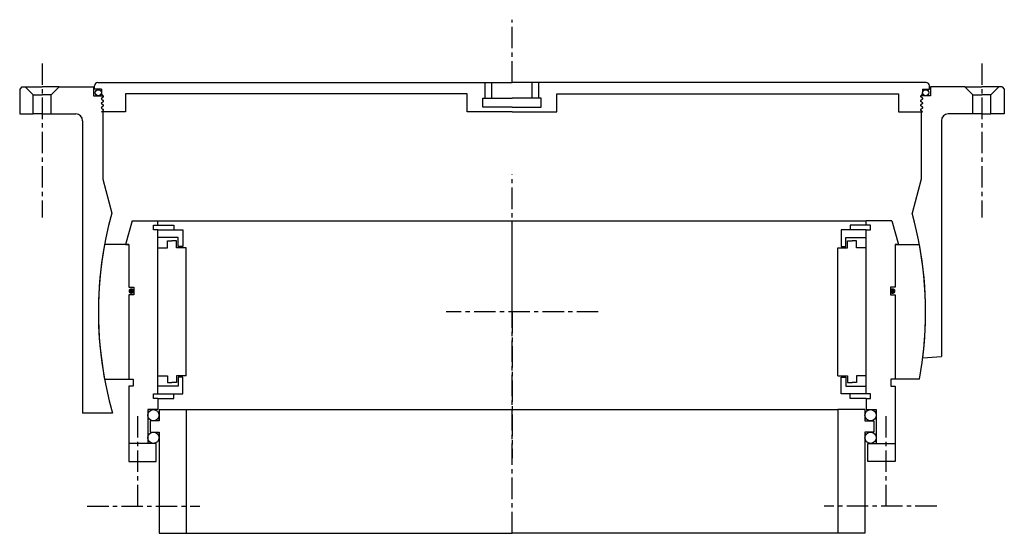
# Model space of a CAD drawing. Extents: x -219 to 219, y -98 to 130.
import ezdxf

# ---------------------------------------------------------------- set-up
doc = ezdxf.new("R2010")
doc.units = 0
doc.header["$LTSCALE"] = 0.3
doc.header["$MEASUREMENT"] = 0
doc.linetypes.add('CENTER', pattern=[50.8, 31.75, -6.35, 6.35, -6.35])
doc.layers.get('0').update_dxf_attribs({"linetype": 'CONTINUOUS'})
doc.layers.add('CENTER', color=9, linetype='CENTER')

# ---------------------------------------------------------------- blocks, each defined once
blk = doc.blocks.new('4S290Z-outer')
for p, q in [((-184.18, 102.01), (-12, 102.01)), ((-12, 95.01), (-12, 102.01)), ((-12, 102.01), (-9, 102.01)), ((-9, 95.01), (-9, 102.01)), ((-9, 102.01), (0, 102.01)), ((9, 102.01), (0, 102.01)), ((9, 95.01), (9, 102.01)), ((12, 102.01), (9, 102.01)), ((184.17, 102.01), (12, 102.01)), ((12, 95.01), (12, 102.01)), ((-218, 100), (-219, 99)), ((-219, 99), (-219, 88)), ((-218, 100), (-216.5, 100)), ((-216.5, 100), (-209, 100)), ((-213, 96.5), (-216.5, 100)), ((-213, 96.5), (-209, 96.5)), ((-213, 88), (-213, 96.5)), ((-201.5, 100), (-209, 100)), ((-205, 96.5), (-209, 96.5)), ((-205, 96.5), (-201.5, 100)), ((-205, 88), (-205, 96.5)), ((-201.5, 100), (-186.23, 100)), ((-186.23, 100), (-186.23, 96)), ((-185.68, 99.01), (-185.68, 100.51)), ((-182.61, 99.01), (-185.68, 99.01)), ((-182.61, 99.01), (-182.61, 99.01)), ((-182.61, 99.01), (-182.61, 97.61)), ((-19.99, 97.01), (-171.99, 97.01)), ((-171.99, 97.01), (-171.99, 89.01)), ((-19.99, 89.01), (-19.99, 97.01)), ((19.99, 97.01), (171.99, 97.01)), ((19.99, 89.01), (19.99, 97.01)), ((171.99, 97.01), (171.99, 89.01)), ((182.61, 99.01), (182.61, 97.61)), ((182.61, 99.01), (182.61, 99.01)), ((182.61, 99.01), (185.67, 99.01)), ((185.67, 99.01), (185.67, 100.51)), ((201.5, 100), (186.23, 100)), ((186.23, 100), (186.23, 96)), ((201.5, 100), (209, 100)), ((205, 96.5), (201.5, 100)), ((205, 88), (205, 96.5)), ((205, 96.5), (209, 96.5)), ((216.5, 100), (209, 100)), ((213, 96.5), (209, 96.5)), ((213, 96.5), (216.5, 100)), ((213, 88), (213, 96.5)), ((218, 100), (216.5, 100)), ((218, 100), (219, 99)), ((219, 99), (219, 88)), ((-186.23, 96), (-181.84, 96)), ((-182.61, 95.01), (-181.81, 95.61)), ((-182.61, 94.61), (-181.81, 94.01)), ((-182.61, 93.01), (-181.81, 93.61)), ((-182.61, 92.61), (-181.81, 92.01)), ((-181.81, 96.01), (-181.81, 96.01)), ((-13, 95.01), (-9, 95.01)), ((-13, 91.01), (-13, 95.01)), ((-9, 95.01), (0, 95.01)), ((9, 95.01), (0, 95.01)), ((13, 95.01), (9, 95.01)), ((13, 91.01), (13, 95.01)), ((181.81, 96.01), (181.81, 96.01)), ((182.61, 95.01), (181.81, 95.61)), ((182.61, 94.61), (181.81, 94.01)), ((182.61, 93.01), (181.81, 93.61)), ((182.61, 92.61), (181.81, 92.01)), ((186.23, 96), (181.84, 96)), ((-219, 88), (-213, 88)), ((-209, 88), (-213, 88)), ((-209, 88), (-205, 88)), ((-205, 88), (-194, 88)), ((-182.61, 91.01), (-181.81, 91.61)), ((-182.61, 90.61), (-181.81, 90.01)), ((-182.61, 89.01), (-181.81, 89.61)), ((-171.99, 89.01), (-182.61, 89.01)), ((-182, 89.01), (-182, 59.01)), ((0, 89.01), (-19.99, 89.01)), ((0, 91.01), (-13, 91.01)), ((0, 91.01), (13, 91.01)), ((0, 89.01), (19.99, 89.01)), ((171.99, 89.01), (182.61, 89.01)), ((182.61, 91.01), (181.81, 91.61)), ((182.61, 90.61), (181.81, 90.01)), ((182.61, 89.01), (181.81, 89.61)), ((182.01, 89.01), (182.01, 59.01)), ((205, 88), (194, 88)), ((209, 88), (205, 88)), ((209, 88), (213, 88)), ((219, 88), (213, 88)), ((-191, 85), (-191, -45)), ((191.01, 85), (191.01, -19.89)), ((-182, 59.01), (-178.02, 43.88)), ((182.01, 59.01), (178.03, 43.88)), ((182.72, -20.5), (191.01, -19.89)), ((-177.71, -45), (-191, -45))]:
    blk.add_line(p, q)
for centre in [(-184.04, 97.42), (184.03, 97.42)]:
    blk.add_circle(centre, 1.37)
for centre, radius, start, end in [((-184.18, 100.51), 1.5, 90, 180), ((184.17, 100.51), 1.5, 0, 90), ((-180.61, 97.61), 2, 180, 233.1301), ((180.61, 97.61), 2, 306.8699, 0), ((-182.46, 94.81), 0.25, 126.8699, 233.1301), ((-182.46, 92.81), 0.25, 126.8699, 233.1301), ((-181.96, 95.81), 0.25, 306.8699, 53.7141), ((-181.96, 93.81), 0.25, 306.8699, 53.7141), ((-181.96, 91.81), 0.25, 306.8699, 53.7141), ((181.96, 95.81), 0.25, 126.2859, 233.1301), ((181.96, 93.81), 0.25, 126.2859, 233.1301), ((181.96, 91.81), 0.25, 126.2859, 233.1301), ((182.46, 94.81), 0.25, 306.8699, 53.1301), ((182.46, 92.81), 0.25, 306.8699, 53.1301), ((-194, 85), 3, 0, 90), ((-182.46, 90.81), 0.25, 126.8699, 233.1301), ((-181.96, 89.81), 0.25, 306.8699, 53.7141), ((181.96, 89.81), 0.25, 126.2859, 233.1301), ((182.46, 90.81), 0.25, 306.8699, 53.1301), ((194, 85), 3, 90, 180), ((-20, 0), 164, 164.4811, 195.9257), ((20, 0), 164, 352.8191, 15.5189)]:
    blk.add_arc(centre, radius, start, end)
at = {"layer": 'CENTER'}
for p, q in [((0, 102.01), (0, 129.92)), ((-209, 110.5), (-209, 42)), ((209, 110.5), (209, 42)), ((0, 0), (0, 61.01)), ((0, 0), (0, -65.13))]:
    blk.add_line(p, q, dxfattribs=at)
blk = doc.blocks.new('4S290Z-bearing')
for p, q in [((-169, 40.5), (-172, 30)), ((-169, 40.5), (-157.5, 40.5)), ((-157.5, 40.5), (0, 40.5)), ((-157.5, 38.5), (-157.5, 40.5)), ((0, 40.5), (157.51, 40.5)), ((169, 40.5), (157.5, 40.5)), ((157.5, 38.5), (157.5, 40.5)), ((169, 40.5), (172, 30)), ((-159.5, 38.5), (-157.5, 38.5)), ((-159.5, 36.5), (-159.5, 38.5)), ((-157.5, 36.5), (-159.5, 36.5)), ((-157.5, 38.5), (-150.5, 38.5)), ((-157.5, -36.5), (-157.5, 36.5)), ((-157.5, 36.5), (-146.5, 36.5)), ((-150.5, 38.5), (-150.5, 36.5)), ((-146.5, 36.5), (-146.5, 29)), ((157.5, 36.5), (146.5, 36.5)), ((146.5, 36.5), (146.5, 29)), ((157.5, 38.5), (150.5, 38.5)), ((150.5, 38.5), (150.5, 36.5)), ((159.5, 38.5), (157.5, 38.5)), ((157.5, -36.5), (157.5, 36.5)), ((157.5, 36.5), (159.5, 36.5)), ((159.5, 36.5), (159.5, 38.5)), ((-148.5, 33), (-157.5, 33)), ((-153.25, 31.5), (-151.25, 31.5)), ((-153.25, 28.5), (-153.25, 31.5)), ((-149.25, 31.5), (-151.25, 31.5)), ((-149.25, 28.5), (-149.25, 31.5)), ((-148.5, 29), (-148.5, 33)), ((148.5, 33), (157.5, 33)), ((148.5, 29), (148.5, 33)), ((149.25, 28.5), (149.25, 31.5)), ((149.25, 31.5), (151.25, 31.5)), ((153.25, 31.5), (151.25, 31.5)), ((153.25, 28.5), (153.25, 31.5)), ((-170.5, 30), (-181.23, 30)), ((-172, 30), (-170.5, 30)), ((-170.5, 30), (-170.5, 11)), ((-170.5, 30), (-170.5, 11)), ((-157.5, 28.5), (-153.25, 28.5)), ((-145, 28.5), (-149.25, 28.5)), ((-146.5, 29), (-148.5, 29)), ((-145, -28.5), (-145, 28.5)), ((145, -28.5), (145, 28.5)), ((145, 28.5), (149.25, 28.5)), ((146.5, 29), (148.5, 29)), ((157.5, 28.5), (153.25, 28.5)), ((170.5, 30), (181.23, 30)), ((170.5, 30), (170.5, 11)), ((170.5, 30), (170.5, 11)), ((172, 30), (170.5, 30)), ((-170.5, 11), (-168.3, 11)), ((-168.3, 11), (-168.3, 7.5)), ((170.5, 11), (168.3, 11)), ((168.3, 11), (168.3, 7.5)), ((-170.5, 7.5), (-170.5, -30)), ((-170.5, 7.5), (-170.5, -30)), ((-168.3, 7.5), (-170.5, 7.5)), ((168.3, 7.5), (170.5, 7.5)), ((170.5, 7.5), (170.5, -30)), ((170.5, 7.5), (170.5, -30)), ((-181.23, -30), (-170.5, -30)), ((-170.5, -30), (-168.5, -30)), ((-168.5, -30), (-168.5, -33)), ((-157.5, -28.5), (-153.25, -28.5)), ((-153.25, -28.5), (-153.25, -31.5)), ((-145, -28.5), (-149.25, -28.5)), ((-149.25, -28.5), (-149.25, -31.5)), ((-146.5, -29), (-148.5, -29)), ((-148.5, -29), (-148.5, -33)), ((-146.5, -36.5), (-146.5, -29)), ((145, -28.5), (149.25, -28.5)), ((146.5, -36.5), (146.5, -29)), ((146.5, -29), (148.5, -29)), ((148.5, -29), (148.5, -33)), ((149.25, -28.5), (149.25, -31.5)), ((157.5, -28.5), (153.25, -28.5)), ((153.25, -28.5), (153.25, -31.5)), ((170.5, -30), (168.5, -30)), ((168.5, -30), (168.5, -33)), ((181.23, -30), (170.5, -30)), ((-170.5, -33), (-170.5, -58.5)), ((-168.5, -33), (-170.5, -33)), ((-148.5, -33), (-157.5, -33)), ((-153.25, -31.5), (-151.25, -31.5)), ((-149.25, -31.5), (-151.25, -31.5)), ((148.5, -33), (157.5, -33)), ((149.25, -31.5), (151.25, -31.5)), ((153.25, -31.5), (151.25, -31.5)), ((168.5, -33), (170.5, -33)), ((170.5, -33), (170.5, -58.5)), ((-159.5, -36.5), (-157.5, -36.5)), ((-159.5, -38.5), (-159.5, -36.5)), ((-157.5, -38.5), (-159.5, -38.5)), ((-157.5, -36.5), (-146.5, -36.5)), ((-157.5, -38.5), (-150.5, -38.5)), ((-157.5, -38.5), (-157.5, -43.5)), ((-150.5, -38.5), (-150.5, -36.5)), ((157.5, -36.5), (146.5, -36.5)), ((150.5, -38.5), (150.5, -36.5)), ((157.5, -38.5), (150.5, -38.5)), ((159.5, -36.5), (157.5, -36.5)), ((157.5, -38.5), (157.5, -43.5)), ((157.5, -38.5), (159.5, -38.5)), ((159.5, -38.5), (159.5, -36.5)), ((-162, -43.5), (-162, -58.5)), ((-157.5, -43.5), (-162, -43.5)), ((-157, -43.5), (-145, -43.5)), ((-157, -43.5), (-157, -48.5)), ((-145, -43.5), (0, -43.5)), ((-145, -43.5), (-145, -98.5)), ((0, -43.5), (145, -43.5)), ((145, -43.5), (145, -98.5)), ((157, -43.5), (145, -43.5)), ((157, -43.5), (157, -48.5)), ((157.5, -43.5), (162, -43.5)), ((162, -43.5), (162, -58.5)), ((-161, -48.5), (-161, -53.5)), ((-157, -48.5), (-161, -48.5)), ((157, -48.5), (161, -48.5)), ((161, -48.5), (161, -53.5)), ((-161, -53.5), (-157, -53.5)), ((-157, -53.5), (-157, -98.5)), ((157, -53.5), (157, -98.5)), ((161, -53.5), (157, -53.5)), ((-170.5, -58.5), (-170.5, -66.5)), ((-162, -58.5), (-170.5, -58.5)), ((-158.35, -58.5), (-170.5, -58.5)), ((-158.35, -66.5), (-158.35, -58.5)), ((158.35, -66.5), (158.35, -58.5)), ((158.35, -58.5), (170.5, -58.5)), ((162, -58.5), (170.5, -58.5)), ((170.5, -58.5), (170.5, -66.5)), ((-170.5, -66.5), (-158.35, -66.5)), ((170.5, -66.5), (158.35, -66.5)), ((-157, -98.5), (-145, -98.5)), ((-145, -98.5), (0, -98.5)), ((145, -98.5), (0, -98.5)), ((157, -98.5), (145, -98.5))]:
    blk.add_line(p, q)
at = {"const_width": 1.2}
for points in [[(-170, 9.23, 1), (-168.7, 9.23, 1)], [(169.99, 9.23, -1), (168.69, 9.23, -1)]]:
    blk.add_lwpolyline(points, format="xyb", close=True, dxfattribs=at)
for centre in [(-159.5, -46), (159.5, -46), (-159.5, -56), (159.5, -56)]:
    blk.add_circle(centre, 2.5)
for centre, start, end in [((-20, 0), 169.4597, 190.5403), ((20, 0), 349.4597, 10.5403)]:
    blk.add_arc(centre, 164, start, end)
at = {"layer": 'CENTER'}
for p, q in [((0, -98.5), (0, 40.5)), ((38.38, 0), (-29.29, 0)), ((-166.5, -86.43), (-166.5, -45.32)), ((166.5, -86.43), (166.5, -45.32)), ((-188.94, -86.5), (-138.88, -86.5)), ((188.94, -86.5), (138.88, -86.5))]:
    blk.add_line(p, q, dxfattribs=at)

msp = doc.modelspace()

# ---------------------------------------------------------------- block references
for name in ['4S290Z-outer', '4S290Z-bearing']:
    msp.add_blockref(name, (0, 0))

doc.saveas('drawing.dxf')
